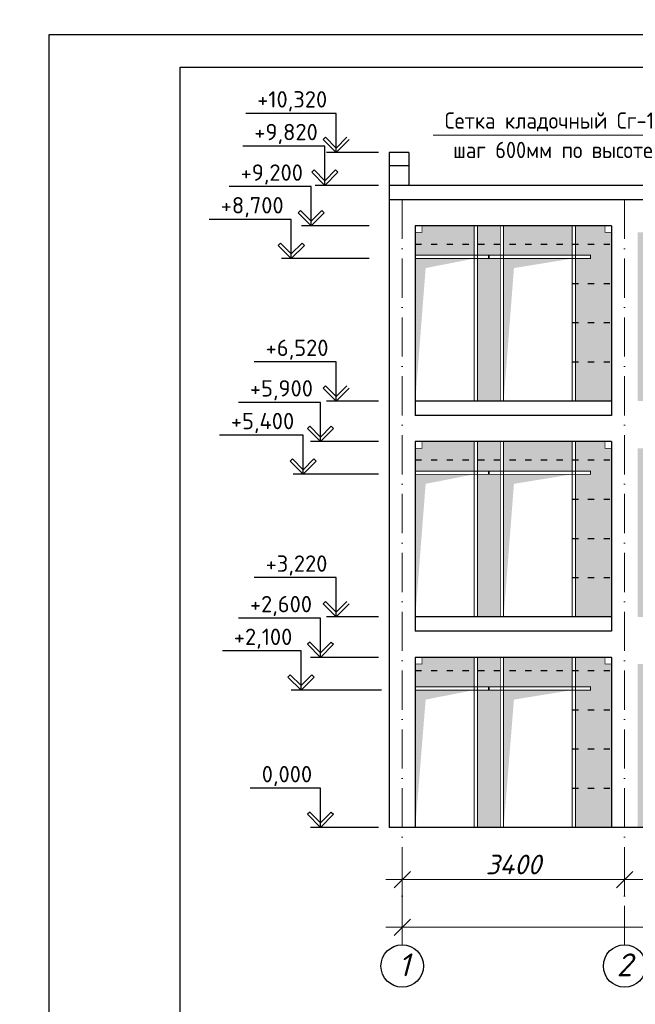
# Model space of a CAD drawing. Header units: millimetres. Extents: x 363306 to 7757304, y 1022887 to 1207196.
# Tile 251 of 256: x 1190255 to 1199667, y 1073847 to 1088906. Entities that reach past the tile are written whole.
import ezdxf

# ---------------------------------------------------------------- set-up
doc = ezdxf.new("R2010")
doc.units = ezdxf.units.MM
doc.linetypes.add('ACAD_ISO03W100', pattern=[30, 12, -18])
doc.linetypes.add('ACAD_ISO10W100', pattern=[18, 12, -3, 0, -3])
doc.layers.add('.', color=7, linetype='Continuous', lineweight=15)
doc.layers.add('PLAN', color=250, linetype='Continuous', lineweight=25)
doc.layers.add('0 @ 100', color=7, linetype='Continuous')
doc.layers.add('O3SAD', color=1, linetype='Continuous')
doc.styles.add('Arial', font='arial.ttf')
doc.styles.add('iso', font='isocpeur.TTF')
doc.styles.get("Standard").update_dxf_attribs({"font": 'isocpeui.ttf'})
doc.styles.add('ГОСТ 2.304', font='isocpeui.ttf')
doc.dimstyles.new('12121212', dxfattribs={"dimtxt": 200, "dimasz": 200, "dimexe": 200, "dimexo": 100, "dimgap": 100, "dimtad": 1, "dimdec": 0, "dimzin": 0, "dimdsep": 46, "dimtxsty": 'Standard', "dimblk": 'OBLIQUE', "dimcen": 200, "dimdle": 200, "dimclrd": 5, "dimclre": 5, "dimclrt": 5, "dimadec": 0, "dimazin": 0, "dimtfac": 1, "dimtdec": 0, "dimtofl": 0, "dimtmove": 1, "dimatfit": 3, "dimldrblk": 'OBLIQUE', "dimfxl": 0, "dimtolj": 1, "dimtzin": 0, "dimlwd": 9, "dimlwe": 9, "dimarcsym": 0})

# ---------------------------------------------------------------- blocks, each defined once
blk = doc.blocks.new('_Oblique')
at = {"color": 0, "linetype": 'ByBlock', "lineweight": -2}
blk.add_line((-0.5, -0.5), (0.5, 0.5), dxfattribs=at)
blk = doc.blocks.new('*D835')
at = {"color": 5, "lineweight": 9, "transparency": 16777216}
for p, q in [((1196103, 1075973), (1196103, 1075505)), ((1199503, 1075973), (1199503, 1075505)), ((1195853, 1075755), (1199753, 1075755))]:
    blk.add_line(p, q, dxfattribs=at)
at = {"layer": 'Defpoints', "color": 0, "lineweight": 25, "transparency": 16777216}
for p in [(1196103, 1076073), (1199503, 1076073), (1199503, 1075755)]:
    blk.add_point(p, dxfattribs=at)
at = {"color": 5, "lineweight": 9, "transparency": 16777216, "xscale": 250, "yscale": 250, "zscale": 250, "rotation": 180}
blk.add_blockref('_Oblique', (1196103, 1075755), dxfattribs=at)
at = {"color": 5, "lineweight": 9, "transparency": 16777216, "xscale": 250, "yscale": 250, "zscale": 250}
blk.add_blockref('_Oblique', (1199503, 1075755), dxfattribs=at)
at = {"color": 5, "lineweight": 40, "transparency": 16777216, "insert": (1197803, 1075985), "char_height": 300, "attachment_point": 5}
blk.add_mtext('\\A1;3400', dxfattribs=at)
blk = doc.blocks.new('*D861')
at = {"color": 5, "lineweight": 9, "transparency": 16777216}
for p, q in [((1199503, 1075973), (1199503, 1075505)), ((1205503, 1075973), (1205503, 1075505)), ((1205753, 1075755), (1199253, 1075755))]:
    blk.add_line(p, q, dxfattribs=at)
at = {"layer": 'Defpoints', "color": 0, "lineweight": 25, "transparency": 16777216}
for p in [(1199503, 1076073), (1205503, 1076073), (1199503, 1075755)]:
    blk.add_point(p, dxfattribs=at)
at = {"color": 5, "lineweight": 9, "transparency": 16777216, "xscale": 250, "yscale": 250, "zscale": 250, "rotation": 180}
blk.add_blockref('_Oblique', (1199503, 1075755), dxfattribs=at)
at = {"color": 5, "lineweight": 9, "transparency": 16777216, "xscale": 250, "yscale": 250, "zscale": 250}
blk.add_blockref('_Oblique', (1205503, 1075755), dxfattribs=at)
at = {"color": 5, "lineweight": 40, "transparency": 16777216, "insert": (1202503, 1075985), "char_height": 300, "attachment_point": 5}
blk.add_mtext('\\A1;6000', dxfattribs=at)
blk = doc.blocks.new('*D865')
at = {"color": 5, "lineweight": 9, "transparency": 16777216}
for p, q in [((1196103, 1075750), (1196103, 1074775)), ((1222403, 1075750), (1222403, 1074775)), ((1195853, 1075025), (1222653, 1075025))]:
    blk.add_line(p, q, dxfattribs=at)
at = {"layer": 'Defpoints', "color": 0, "lineweight": 25, "transparency": 16777216}
for p in [(1196103, 1075850), (1222403, 1075850), (1222403, 1075025)]:
    blk.add_point(p, dxfattribs=at)
at = {"color": 5, "lineweight": 9, "transparency": 16777216, "xscale": 250, "yscale": 250, "zscale": 250, "rotation": 180}
blk.add_blockref('_Oblique', (1196103, 1075025), dxfattribs=at)
at = {"color": 5, "lineweight": 9, "transparency": 16777216, "xscale": 250, "yscale": 250, "zscale": 250}
blk.add_blockref('_Oblique', (1222403, 1075025), dxfattribs=at)
at = {"color": 5, "lineweight": 40, "transparency": 16777216, "insert": (1209253, 1075255), "char_height": 300, "attachment_point": 5}
blk.add_mtext('\\A1;26300', dxfattribs=at)

msp = doc.modelspace()

# ---------------------------------------------------------------- hatches: boundary and pattern name
at = {"layer": '.', "lineweight": 0, "true_color": 0xcd6928}
h = msp.add_hatch(dxfattribs=at)
h.set_pattern_fill('AR-B816C', color=32, scale=1.6)
h.set_pattern_definition([(0, (92464.74, -80251.7), (325.12, 325.12), [635, -15.24]), (0, (92139.62, -80236.46), (325.12, 325.12), [635, -15.24]), (90, (92464.74, -80251.7), (-325.12, 325.12), [-340.36, 309.88]), (90, (92449.5, -80251.7), (-325.12, 325.12), [-340.36, 309.88])])
h.paths.add_polyline_path([(1222203.442, 1085652.639), (1222103.442, 1085652.639), (1222103.442, 1085752.639), (1221703.442, 1085752.639), (1221703.442, 1085302.639), (1221903.442, 1085302.639), (1221903.442, 1085252.639), (1221703.442, 1085252.639), (1221703.442, 1083072.639), (1222203.442, 1083072.639)])
h.paths.add_polyline_path([(1221653.442, 1085752.639), (1220603.442, 1085752.639), (1220603.442, 1085302.639), (1221653.442, 1085302.639)])
h.paths.add_polyline_path([(1220553.442, 1085752.639), (1219603.442, 1085752.639), (1219603.442, 1085302.639), (1219803.442, 1085302.639), (1219803.442, 1085252.639), (1219603.442, 1085252.639), (1219603.442, 1083072.639), (1220553.442, 1083072.639), (1220553.442, 1085252.639), (1220353.442, 1085252.639), (1220353.442, 1085302.639), (1220553.442, 1085302.639)])
h.paths.add_polyline_path([(1219553.442, 1085752.639), (1218603.442, 1085752.639), (1218603.442, 1085652.639), (1218503.442, 1085652.639), (1218503.442, 1085302.639), (1219553.442, 1085302.639)])
h.paths.add_polyline_path([(1222203.442, 1082352.639), (1222103.442, 1082352.639), (1222103.442, 1082452.639), (1221703.442, 1082452.639), (1221703.442, 1082002.639), (1221903.442, 1082002.639), (1221903.442, 1081952.639), (1221703.442, 1081952.639), (1221703.442, 1079772.639), (1222203.442, 1079772.639)])
h.paths.add_polyline_path([(1221653.442, 1082452.639), (1220603.442, 1082452.639), (1220603.442, 1082002.639), (1221653.442, 1082002.639)])
h.paths.add_polyline_path([(1220553.442, 1082452.639), (1219603.442, 1082452.639), (1219603.442, 1082002.639), (1219803.442, 1082002.639), (1219803.442, 1081952.639), (1219603.442, 1081952.639), (1219603.442, 1079772.639), (1220553.442, 1079772.639), (1220553.442, 1081952.639), (1220353.442, 1081952.639), (1220353.442, 1082002.639), (1220553.442, 1082002.639)])
h.paths.add_polyline_path([(1219553.442, 1082452.639), (1218603.442, 1082452.639), (1218603.442, 1082352.639), (1218503.442, 1082352.639), (1218503.442, 1082002.639), (1219553.442, 1082002.639)])
h.paths.add_polyline_path([(1218103.442, 1085652.639), (1218003.442, 1085652.639), (1218003.442, 1085752.639), (1217353.442, 1085752.639), (1217353.442, 1085302.639), (1217553.442, 1085302.639), (1217553.442, 1085252.639), (1217353.442, 1085252.639), (1217353.442, 1083072.639), (1218103.442, 1083072.639)])
h.paths.add_polyline_path([(1217303.442, 1085752.639), (1216253.442, 1085752.639), (1216253.442, 1085302.639), (1217303.442, 1085302.639)])
h.paths.add_polyline_path([(1216203.442, 1085252.639), (1216003.442, 1085252.639), (1216003.442, 1085302.639), (1216203.442, 1085302.639), (1216203.442, 1085752.639), (1213303.442, 1085752.639), (1213303.442, 1085652.639), (1213203.442, 1085652.639), (1213203.442, 1083072.639), (1216203.442, 1083072.639)])
h.paths.add_polyline_path([(1216003.442, 1082002.639), (1216203.442, 1082002.639), (1216203.442, 1082452.639), (1213303.442, 1082452.639), (1213303.442, 1082352.639), (1213203.442, 1082352.639), (1213203.442, 1079772.639), (1216203.442, 1079772.639), (1216203.442, 1081952.639), (1216003.442, 1081952.639)])
h.paths.add_polyline_path([(1217303.442, 1082452.639), (1216253.442, 1082452.639), (1216253.442, 1082002.639), (1217303.442, 1082002.639)])
h.paths.add_polyline_path([(1218103.442, 1082352.639), (1218003.442, 1082352.639), (1218003.442, 1082452.639), (1217353.442, 1082452.639), (1217353.442, 1082002.639), (1217553.442, 1082002.639), (1217553.442, 1081952.639), (1217353.442, 1081952.639), (1217353.442, 1079772.639), (1218103.442, 1079772.639)])
h.paths.add_polyline_path([(1222203.442, 1079052.639), (1222103.442, 1079052.639), (1222103.442, 1079152.639), (1221703.442, 1079152.639), (1221703.442, 1078702.639), (1221903.442, 1078702.639), (1221903.442, 1078652.639), (1221703.442, 1078652.639), (1221703.442, 1076552.639), (1222203.442, 1076552.639)])
h.paths.add_polyline_path([(1221653.442, 1079152.639), (1220603.442, 1079152.639), (1220603.442, 1078702.639), (1221653.442, 1078702.639)])
h.paths.add_polyline_path([(1220553.442, 1079152.639), (1219603.442, 1079152.639), (1219603.442, 1078702.639), (1219803.442, 1078702.639), (1219803.442, 1078652.639), (1219603.442, 1078652.639), (1219603.442, 1076552.639), (1220553.442, 1076552.639), (1220553.442, 1078652.639), (1220353.442, 1078652.639), (1220353.442, 1078702.639), (1220553.442, 1078702.639)])
h.paths.add_polyline_path([(1219553.442, 1079152.639), (1218603.442, 1079152.639), (1218603.442, 1079052.639), (1218503.442, 1079052.639), (1218503.442, 1078702.639), (1219553.442, 1078702.639)])
h.paths.add_polyline_path([(1218103.442, 1079052.639), (1218003.442, 1079052.639), (1218003.442, 1079152.639), (1217353.442, 1079152.639), (1217353.442, 1078702.639), (1217553.442, 1078702.639), (1217553.442, 1078652.639), (1217353.442, 1078652.639), (1217353.442, 1076552.639), (1218103.442, 1076552.639)])
h.paths.add_polyline_path([(1217303.442, 1079152.639), (1216253.442, 1079152.639), (1216253.442, 1078702.639), (1217303.442, 1078702.639)])
h.paths.add_polyline_path([(1216203.442, 1078652.639), (1216003.442, 1078652.639), (1216003.442, 1078702.639), (1216203.442, 1078702.639), (1216203.442, 1079152.639), (1213303.442, 1079152.639), (1213303.442, 1079052.639), (1213203.442, 1079052.639), (1213203.442, 1076552.639), (1216203.442, 1076552.639)])
h.paths.add_polyline_path([(1212803.442, 1079052.639), (1212703.442, 1079052.639), (1212703.442, 1079152.639), (1209203.485, 1079152.639), (1209203.485, 1079052.639), (1209103.442, 1079052.639), (1209103.442, 1076552.639), (1212803.442, 1076552.639)])
h.paths.add_polyline_path([(1212803.442, 1082352.639), (1212703.442, 1082352.639), (1212703.442, 1082452.639), (1209203.485, 1082452.639), (1209203.485, 1082352.639), (1209103.442, 1082352.639), (1209103.442, 1079772.639), (1212803.442, 1079772.639)])
h.paths.add_polyline_path([(1212803.442, 1085652.639), (1212703.442, 1085652.639), (1212703.442, 1085752.639), (1209203.485, 1085752.639), (1209203.485, 1085652.639), (1209103.442, 1085652.639), (1209103.442, 1083072.639), (1212803.442, 1083072.639)])
h.paths.add_polyline_path([(1208703.442, 1085652.639), (1208603.442, 1085652.639), (1208603.442, 1085752.639), (1207953.442, 1085752.639), (1207953.442, 1085302.639), (1208153.442, 1085302.639), (1208153.442, 1085252.639), (1207953.442, 1085252.639), (1207953.442, 1083072.639), (1208703.442, 1083072.639)])
h.paths.add_polyline_path([(1207903.442, 1085752.639), (1206853.442, 1085752.639), (1206853.442, 1085302.639), (1207903.442, 1085302.639)])
h.paths.add_polyline_path([(1206603.442, 1085302.639), (1206803.442, 1085302.639), (1206803.442, 1085752.639), (1205803.442, 1085752.639), (1205803.442, 1085652.639), (1205703.442, 1085652.639), (1205703.442, 1083072.639), (1206803.442, 1083072.639), (1206803.442, 1085252.639), (1206603.442, 1085252.639)])
h.paths.add_polyline_path([(1207903.442, 1082452.639), (1206853.442, 1082452.639), (1206853.442, 1082002.639), (1207903.442, 1082002.639)])
h.paths.add_polyline_path([(1208703.442, 1082352.639), (1208603.442, 1082352.639), (1208603.442, 1082452.639), (1207953.442, 1082452.639), (1207953.442, 1082002.639), (1208153.442, 1082002.639), (1208153.442, 1081952.639), (1207953.442, 1081952.639), (1207953.442, 1079772.639), (1208703.442, 1079772.639)])
h.paths.add_polyline_path([(1206803.442, 1081952.639), (1206603.442, 1081952.639), (1206603.442, 1082002.639), (1206803.442, 1082002.639), (1206803.442, 1082452.639), (1205803.442, 1082452.639), (1205803.442, 1082352.639), (1205703.442, 1082352.639), (1205703.442, 1079772.639), (1206803.442, 1079772.639)])
h.paths.add_polyline_path([(1208703.442, 1079052.639), (1208603.442, 1079052.639), (1208603.442, 1079152.639), (1207953.442, 1079152.639), (1207953.442, 1078702.639), (1208153.442, 1078702.639), (1208153.442, 1078652.639), (1207953.442, 1078652.639), (1207953.442, 1076552.639), (1208703.442, 1076552.639)])
h.paths.add_polyline_path([(1207903.442, 1079152.639), (1206853.442, 1079152.639), (1206853.442, 1078702.639), (1207903.442, 1078702.639)])
h.paths.add_polyline_path([(1206603.442, 1078702.639), (1206803.442, 1078702.639), (1206803.442, 1079152.639), (1205703.442, 1079152.639), (1205703.442, 1076552.639), (1206803.442, 1076552.639), (1206803.442, 1078652.639), (1206603.442, 1078652.639)])
h.paths.add_polyline_path([(1205303.442, 1079052.639), (1205203.442, 1079052.639), (1205203.442, 1079152.639), (1202553.442, 1079152.639), (1202553.442, 1076552.639), (1205303.442, 1076552.639)])
h.paths.add_polyline_path([(1202453.442, 1079152.639), (1199803.442, 1079152.639), (1199803.442, 1079052.639), (1199703.442, 1079052.639), (1199703.442, 1076552.639), (1202453.442, 1076552.639)])
h.paths.add_polyline_path([(1202453.442, 1082452.639), (1199803.442, 1082452.639), (1199803.442, 1082352.639), (1199703.442, 1082352.639), (1199703.442, 1079772.639), (1202453.442, 1079772.639)])
h.paths.add_polyline_path([(1205303.442, 1082352.639), (1205203.442, 1082352.639), (1205203.442, 1082452.639), (1202553.442, 1082452.639), (1202553.442, 1079772.639), (1205303.442, 1079772.639)])
h.paths.add_polyline_path([(1205303.442, 1085652.639), (1205203.442, 1085652.639), (1205203.442, 1085752.639), (1202553.442, 1085752.639), (1202553.442, 1083072.639), (1205303.442, 1083072.639)])
h.paths.add_polyline_path([(1202453.442, 1085752.639), (1199803.442, 1085752.639), (1199803.442, 1085652.639), (1199703.442, 1085652.639), (1199703.442, 1083072.639), (1202453.442, 1083072.639)])
h.paths.add_polyline_path([(1199303.442, 1085652.639), (1199203.442, 1085652.639), (1199203.442, 1085752.639), (1198753.442, 1085752.639), (1198753.442, 1085302.639), (1198983.442, 1085302.639), (1198983.442, 1085252.639), (1198753.442, 1085252.639), (1198753.442, 1083072.639), (1199303.442, 1083072.639)])
h.paths.add_polyline_path([(1198703.442, 1085752.639), (1197653.442, 1085752.639), (1197653.442, 1085302.639), (1198703.442, 1085302.639)])
h.paths.add_polyline_path([(1197603.442, 1085752.639), (1197253.442, 1085752.639), (1197253.442, 1085302.639), (1197423.442, 1085302.639), (1197423.442, 1085252.639), (1197253.442, 1085252.639), (1197253.442, 1083072.639), (1197603.442, 1083072.639), (1197603.442, 1085252.639), (1197433.442, 1085252.639), (1197433.442, 1085302.639), (1197603.442, 1085302.639)])
h.paths.add_polyline_path([(1197203.442, 1085752.639), (1196403.442, 1085752.639), (1196403.442, 1085652.639), (1196303.442, 1085652.639), (1196303.442, 1085302.639), (1197203.442, 1085302.639)])
h.paths.add_polyline_path([(1197203.442, 1082452.639), (1196403.442, 1082452.639), (1196403.442, 1082352.639), (1196303.442, 1082352.639), (1196303.442, 1082002.639), (1197203.442, 1082002.639)])
h.paths.add_polyline_path([(1197603.442, 1082452.639), (1197253.442, 1082452.639), (1197253.442, 1082002.639), (1197423.442, 1082002.639), (1197423.442, 1081952.639), (1197253.442, 1081952.639), (1197253.442, 1079772.639), (1197603.442, 1079772.639), (1197603.442, 1081952.639), (1197433.442, 1081952.639), (1197433.442, 1082002.639), (1197603.442, 1082002.639)])
h.paths.add_polyline_path([(1198703.442, 1082452.639), (1197653.442, 1082452.639), (1197653.442, 1082002.639), (1198703.442, 1082002.639)])
h.paths.add_polyline_path([(1199303.442, 1082352.639), (1199203.442, 1082352.639), (1199203.442, 1082452.639), (1198753.442, 1082452.639), (1198753.442, 1082002.639), (1198983.442, 1082002.639), (1198983.442, 1081952.639), (1198753.442, 1081952.639), (1198753.442, 1079772.639), (1199303.442, 1079772.639)])
h.paths.add_polyline_path([(1199303.442, 1079052.639), (1199203.442, 1079052.639), (1199203.442, 1079152.639), (1198753.442, 1079152.639), (1198753.442, 1078702.639), (1198983.442, 1078702.639), (1198983.442, 1078652.639), (1198753.442, 1078652.639), (1198753.442, 1076552.639), (1199303.442, 1076552.639)])
h.paths.add_polyline_path([(1198703.442, 1079152.639), (1197653.442, 1079152.639), (1197653.442, 1078702.639), (1198703.442, 1078702.639)])
h.paths.add_polyline_path([(1197603.442, 1079152.639), (1197253.442, 1079152.639), (1197253.442, 1078702.639), (1197423.442, 1078702.639), (1197423.442, 1078652.639), (1197253.442, 1078652.639), (1197253.442, 1076552.639), (1197603.442, 1076552.639), (1197603.442, 1078652.639), (1197433.442, 1078652.639), (1197433.442, 1078702.639), (1197603.442, 1078702.639)])
h.paths.add_polyline_path([(1197203.442, 1079152.639), (1196403.442, 1079152.639), (1196403.442, 1079052.639), (1196303.442, 1079052.639), (1196303.442, 1078702.639), (1197203.442, 1078702.639)])

# ---------------------------------------------------------------- linework, layer by layer
at = {"linetype": 'Continuous', "lineweight": 25, "ltscale": 100}
for p, q in [((1194929.479, 1087107.994), (1194894.124, 1087072.639)), ((1194894.124, 1087072.639), (1195094.123, 1086872.639)), ((1195094.123, 1086943.349), (1194929.479, 1087107.994)), ((1195094.123, 1086943.349), (1195258.768, 1087107.994)), ((1195294.123, 1087072.639), (1195094.123, 1086872.639)), ((1195094.123, 1086872.639), (1195094.123, 1086943.349)), ((1195094.123, 1086872.639), (1195094.123, 1086943.349)), ((1194755.734, 1086607.994), (1194720.379, 1086572.639)), ((1194720.379, 1086572.639), (1194920.379, 1086372.639)), ((1194920.379, 1086443.349), (1194755.734, 1086607.994)), ((1194920.379, 1086443.349), (1195085.023, 1086607.994)), ((1195120.379, 1086572.639), (1194920.379, 1086372.639)), ((1195085.023, 1086607.994), (1195120.379, 1086572.639)), ((1194920.379, 1086372.639), (1194920.379, 1086443.349)), ((1194920.379, 1086372.639), (1194920.379, 1086443.349)), ((1194546.837, 1085987.994), (1194511.482, 1085952.639)), ((1194511.482, 1085952.639), (1194711.482, 1085752.639)), ((1194711.482, 1085823.349), (1194546.837, 1085987.994)), ((1194711.482, 1085823.349), (1194876.126, 1085987.994)), ((1194911.481, 1085952.639), (1194711.482, 1085752.639)), ((1194876.126, 1085987.994), (1194911.481, 1085952.639)), ((1194711.482, 1085752.639), (1194711.482, 1085823.349)), ((1194711.482, 1085752.639), (1194711.482, 1085823.349)), ((1194242.816, 1085487.994), (1194207.461, 1085452.639)), ((1194407.461, 1085323.349), (1194242.816, 1085487.994)), ((1194407.461, 1085323.349), (1194572.106, 1085487.994)), ((1194572.106, 1085487.994), (1194607.461, 1085452.639)), ((1194207.461, 1085452.639), (1194407.461, 1085252.639)), ((1194607.461, 1085452.639), (1194407.461, 1085252.639)), ((1194407.461, 1085252.639), (1194407.461, 1085323.349)), ((1194407.461, 1085252.639), (1194407.461, 1085323.349)), ((1194929.479, 1083307.994), (1194894.124, 1083272.639)), ((1194894.124, 1083272.639), (1195094.123, 1083072.639)), ((1195094.123, 1083143.349), (1194929.479, 1083307.994)), ((1195094.123, 1083143.349), (1195258.768, 1083307.994)), ((1195294.123, 1083272.639), (1195094.123, 1083072.639)), ((1195094.123, 1083072.639), (1195094.123, 1083143.349)), ((1195094.123, 1083072.639), (1195094.123, 1083143.349)), ((1194688.518, 1082687.994), (1194653.163, 1082652.639)), ((1194653.163, 1082652.639), (1194853.163, 1082452.639)), ((1194853.163, 1082523.349), (1194688.518, 1082687.994)), ((1194853.163, 1082523.349), (1195017.807, 1082687.994)), ((1195053.163, 1082652.639), (1194853.163, 1082452.639)), ((1195017.807, 1082687.994), (1195053.163, 1082652.639)), ((1194853.163, 1082452.639), (1194853.163, 1082523.349)), ((1194853.163, 1082452.639), (1194853.163, 1082523.349)), ((1194423.771, 1082187.994), (1194388.416, 1082152.639)), ((1194388.416, 1082152.639), (1194588.415, 1081952.639)), ((1194588.415, 1082023.349), (1194423.771, 1082187.994)), ((1194588.415, 1082023.349), (1194753.06, 1082187.994)), ((1194788.415, 1082152.639), (1194588.415, 1081952.639)), ((1194753.06, 1082187.994), (1194788.415, 1082152.639)), ((1194588.415, 1081952.639), (1194588.415, 1082023.349)), ((1194588.415, 1081952.639), (1194588.415, 1082023.349)), ((1194929.479, 1080007.994), (1194894.124, 1079972.639)), ((1194894.124, 1079972.639), (1195094.123, 1079772.639)), ((1195094.123, 1079843.349), (1194929.479, 1080007.994)), ((1195094.123, 1079843.349), (1195258.768, 1080007.994)), ((1195294.123, 1079972.639), (1195094.123, 1079772.639)), ((1195094.123, 1079772.639), (1195094.123, 1079843.349)), ((1195094.123, 1079772.639), (1195094.123, 1079843.349)), ((1194688.518, 1079387.994), (1194653.163, 1079352.639)), ((1194653.163, 1079352.639), (1194853.163, 1079152.639)), ((1194853.163, 1079223.349), (1194688.518, 1079387.994)), ((1194853.163, 1079223.349), (1195017.807, 1079387.994)), ((1195053.163, 1079352.639), (1194853.163, 1079152.639)), ((1195017.807, 1079387.994), (1195053.163, 1079352.639)), ((1194853.163, 1079152.639), (1194853.163, 1079223.349)), ((1194853.163, 1079152.639), (1194853.163, 1079223.349)), ((1194391.34, 1078887.994), (1194355.985, 1078852.639)), ((1194355.985, 1078852.639), (1194555.985, 1078652.639)), ((1194555.985, 1078723.349), (1194391.34, 1078887.994)), ((1194555.985, 1078723.349), (1194720.63, 1078887.994)), ((1194755.985, 1078852.639), (1194555.985, 1078652.639)), ((1194720.63, 1078887.994), (1194755.985, 1078852.639)), ((1194555.985, 1078652.639), (1194555.985, 1078723.349)), ((1194555.985, 1078652.639), (1194555.985, 1078723.349)), ((1194688.518, 1076787.994), (1194653.163, 1076752.639)), ((1194653.163, 1076752.639), (1194853.163, 1076552.639)), ((1194853.163, 1076623.349), (1194688.518, 1076787.994)), ((1194853.163, 1076623.349), (1195017.807, 1076787.994)), ((1195053.163, 1076752.639), (1194853.163, 1076552.639)), ((1195017.807, 1076787.994), (1195053.163, 1076752.639)), ((1194853.163, 1076552.639), (1194853.163, 1076623.349)), ((1194853.163, 1076552.639), (1194853.163, 1076623.349))]:
    msp.add_line(p, q, dxfattribs=at)
at = {"lineweight": 30, "ltscale": 100}
for p, q in [((1195903.442, 1086872.639), (1195903.442, 1076552.639)), ((1222603.442, 1086372.639), (1195903.442, 1086372.639)), ((1222603.442, 1086152.639), (1195903.442, 1086152.639)), ((1199303.442, 1085752.639), (1196303.442, 1085752.639)), ((1196303.442, 1085752.639), (1196303.442, 1082852.639)), ((1199303.442, 1085752.639), (1199303.442, 1082852.639)), ((1199303.442, 1083072.639), (1196303.442, 1083072.639)), ((1199303.442, 1082852.639), (1196303.442, 1082852.639)), ((1199303.442, 1082452.639), (1196303.442, 1082452.639)), ((1196303.442, 1082452.639), (1196303.442, 1079552.639)), ((1199303.442, 1082452.639), (1199303.442, 1079552.639)), ((1199303.442, 1079772.639), (1196303.442, 1079772.639)), ((1199303.442, 1079552.639), (1196303.442, 1079552.639)), ((1199303.442, 1079152.639), (1196303.442, 1079152.639)), ((1196303.442, 1079152.639), (1196303.442, 1076552.639)), ((1199303.442, 1079152.639), (1199303.442, 1076552.639)), ((1222603.442, 1076552.639), (1195903.442, 1076552.639))]:
    msp.add_line(p, q, dxfattribs=at)
at = {"color": 18, "lineweight": 30, "true_color": 0x000000}
for p, q in [((1196203.442, 1086872.639), (1195903.442, 1086872.639)), ((1196203.442, 1086872.639), (1196203.442, 1086372.639)), ((1196203.442, 1086672.639), (1195903.442, 1086672.639))]:
    msp.add_line(p, q, dxfattribs=at)
at = {"color": 1, "linetype": 'ACAD_ISO10W100', "lineweight": 9, "ltscale": 50}
for p, q in [((1196103.442, 1086152.639), (1196103.442, 1074757.624)), ((1199503.442, 1086152.639), (1199503.442, 1074757.624))]:
    msp.add_line(p, q, dxfattribs=at)
at = {"color": 5, "linetype": 'ACAD_ISO03W100', "lineweight": 30, "ltscale": 8}
for p, q in [((1196303.442, 1085472.829, 0), (1199303.442, 1085472.829, 0)), ((1198703.442, 1084872.829, 0), (1199303.442, 1084872.829, 0)), ((1198703.442, 1084272.829, 0), (1199303.442, 1084272.829, 0)), ((1198703.442, 1083672.829, 0), (1199303.442, 1083672.829, 0)), ((1196303.442, 1082172.829, 0), (1199303.442, 1082172.829, 0)), ((1198703.442, 1081572.829, 0), (1199303.442, 1081572.829, 0)), ((1198703.442, 1080972.829, 0), (1199303.442, 1080972.829, 0)), ((1198703.442, 1080372.829, 0), (1199303.442, 1080372.829, 0)), ((1196303.442, 1078952.639), (1199303.442, 1078952.639)), ((1198703.442, 1078352.639), (1199303.442, 1078352.639)), ((1198703.442, 1077752.639), (1199303.442, 1077752.639)), ((1198703.442, 1077152.639), (1199303.442, 1077152.639))]:
    msp.add_line(p, q, dxfattribs=at)
at = {"lineweight": 30}
msp.add_lwpolyline([(1192706.348, 1088178.072), (1232206.348, 1088178.072), (1232206.348, 1059478.072), (1192706.348, 1059478.072)], close=True, dxfattribs=at)
at = {"linetype": 'Continuous', "lineweight": 25, "ltscale": 100}
for points in [[(1195094.123, 1087472.639), (1193710.942, 1087472.639)], [(1195094.123, 1086872.639), (1195094.123, 1087472.639)], [(1194920.379, 1086972.639), (1193666.553, 1086972.639)], [(1194920.379, 1086372.639), (1194920.379, 1086972.639)], [(1195739.075, 1086872.639), (1194944.123, 1086872.639)], [(1195739.075, 1086372.639), (1194770.379, 1086372.639)], [(1194711.482, 1086352.639), (1193457.656, 1086352.639)], [(1194711.482, 1085752.639), (1194711.482, 1086352.639)], [(1194407.461, 1085852.639), (1193153.635, 1085852.639)], [(1194407.461, 1085252.639), (1194407.461, 1085852.639)], [(1195597.393, 1085752.639), (1194561.482, 1085752.639)], [(1195597.393, 1085252.639), (1194257.461, 1085252.639)], [(1195094.123, 1083672.639), (1193840.298, 1083672.639)], [(1195094.123, 1083072.639), (1195094.123, 1083672.639)], [(1194853.163, 1083052.639), (1193599.337, 1083052.639)], [(1194853.163, 1082452.639), (1194853.163, 1083052.639)], [(1195739.075, 1083072.639), (1194944.123, 1083072.639)], [(1194588.415, 1082552.639), (1193308.832, 1082552.639)], [(1194588.415, 1081952.639), (1194588.415, 1082552.639)], [(1195739.075, 1082452.639), (1194703.163, 1082452.639)], [(1195739.075, 1081952.639), (1194438.415, 1081952.639)], [(1195094.123, 1080372.639), (1193840.298, 1080372.639)], [(1195094.123, 1079772.639), (1195094.123, 1080372.639)], [(1194853.163, 1079752.639), (1193599.337, 1079752.639)], [(1194853.163, 1079152.639), (1194853.163, 1079752.639)], [(1195739.075, 1079772.639), (1194944.123, 1079772.639)], [(1194555.985, 1079252.639), (1193354.053, 1079252.639)], [(1194555.985, 1078652.639), (1194555.985, 1079252.639)], [(1195739.075, 1079152.639), (1194703.163, 1079152.639)], [(1195786.485, 1078652.639), (1194405.985, 1078652.639)], [(1194853.163, 1077152.639), (1193780.587, 1077152.639)], [(1194853.163, 1076552.639), (1194853.163, 1077152.639)], [(1195739.075, 1076552.639), (1194703.163, 1076552.639)]]:
    msp.add_lwpolyline(points, dxfattribs=at)
at = {"color": 1, "lineweight": 0, "ltscale": 100}
msp.add_lwpolyline([(1200682.551, 1087138.441), (1196577.059, 1087138.441)], dxfattribs=at)
at = {"color": 116, "lineweight": 18, "true_color": 0x136734, "const_width": 10}
for points in [[(1196403.442, 1085752.639), (1196303.442, 1085752.639), (1196303.442, 1085652.639), (1196403.442, 1085652.639)], [(1199203.442, 1085752.639), (1199303.442, 1085752.639), (1199303.442, 1085652.639), (1199203.442, 1085652.639)], [(1196403.442, 1082452.639), (1196303.442, 1082452.639), (1196303.442, 1082352.639), (1196403.442, 1082352.639)], [(1199203.442, 1082452.639), (1199303.442, 1082452.639), (1199303.442, 1082352.639), (1199203.442, 1082352.639)], [(1196403.442, 1079152.639), (1196303.442, 1079152.639), (1196303.442, 1079052.639), (1196403.442, 1079052.639)], [(1199203.442, 1079152.639), (1199303.442, 1079152.639), (1199303.442, 1079052.639), (1199203.442, 1079052.639)]]:
    msp.add_lwpolyline(points, close=True, dxfattribs=at)
at = {"color": 114, "lineweight": 0, "true_color": 0x139b48, "const_width": 15}
for points in [[(1197203.442, 1085752.639), (1197253.442, 1085752.639), (1197253.442, 1083072.639), (1197203.442, 1083072.639)], [(1197653.442, 1085752.639), (1197603.442, 1085752.639), (1197603.442, 1083072.639), (1197653.442, 1083072.639)], [(1198703.442, 1085752.639), (1198753.442, 1085752.639), (1198753.442, 1083072.639), (1198703.442, 1083072.639)], [(1197203.442, 1082452.639), (1197253.442, 1082452.639), (1197253.442, 1079772.639), (1197203.442, 1079772.639)], [(1197653.442, 1082452.639), (1197603.442, 1082452.639), (1197603.442, 1079772.639), (1197653.442, 1079772.639)], [(1198703.442, 1082452.639), (1198753.442, 1082452.639), (1198753.442, 1079772.639), (1198703.442, 1079772.639)], [(1197203.442, 1079152.639), (1197253.442, 1079152.639), (1197253.442, 1076552.639), (1197203.442, 1076552.639)], [(1197653.442, 1079152.639), (1197603.442, 1079152.639), (1197603.442, 1076552.639), (1197653.442, 1076552.639)], [(1198703.442, 1079152.639), (1198753.442, 1079152.639), (1198753.442, 1076552.639), (1198703.442, 1076552.639)]]:
    msp.add_lwpolyline(points, close=True, dxfattribs=at)
at = {"color": 217, "lineweight": 0, "true_color": 0x93278f, "const_width": 15}
for points in [[(1196303.442, 1085302.639), (1197423.442, 1085302.639), (1197423.442, 1085252.639), (1196303.442, 1085252.639)], [(1197433.442, 1085302.639), (1198983.442, 1085302.639), (1198983.442, 1085252.639), (1197433.442, 1085252.639)], [(1196303.442, 1082002.639), (1197423.442, 1082002.639), (1197423.442, 1081952.639), (1196303.442, 1081952.639)], [(1197433.442, 1082002.639), (1198983.442, 1082002.639), (1198983.442, 1081952.639), (1197433.442, 1081952.639)], [(1196303.442, 1078702.639), (1197423.442, 1078702.639), (1197423.442, 1078652.639), (1196303.442, 1078652.639)], [(1197433.442, 1078702.639), (1198983.442, 1078702.639), (1198983.442, 1078652.639), (1197433.442, 1078652.639)]]:
    msp.add_lwpolyline(points, close=True, dxfattribs=at)
at = {"color": 18, "lineweight": 30, "true_color": 0x000000}
for points in [[(1196303.442, 1083072.639), (1196303.442, 1085252.639), (1196461.563, 1085107.333), (1197203.442, 1085252.639)], [(1197653.442, 1083072.639), (1197653.442, 1085252.639), (1197811.563, 1085107.333), (1198703.442, 1085252.639)], [(1196303.442, 1079772.639), (1196303.442, 1081952.639), (1196461.563, 1081807.333), (1197203.442, 1081952.639)], [(1197653.442, 1079772.639), (1197653.442, 1081952.639), (1197811.563, 1081807.333), (1198703.442, 1081952.639)], [(1196303.442, 1076552.639), (1196303.442, 1078652.639), (1196461.563, 1078507.333), (1197203.442, 1078652.639)], [(1197653.442, 1076552.639), (1197653.442, 1078652.639), (1197811.563, 1078507.333), (1198703.442, 1078652.639)]]:
    msp.add_solid(points, dxfattribs=at)
at = {"layer": 'O3SAD', "color": 1}
msp.add_lwpolyline([(1190706.348, 1088678.072), (1232706.348, 1088678.072), (1232706.348, 1058978.072), (1190706.348, 1058978.072)], close=True, dxfattribs=at)
at = {"layer": 'PLAN', "color": 158, "lineweight": 30}
for centre in [(1196103.442, 1074432.739), (1199503.442, 1074432.739)]:
    msp.add_circle(centre, 324.885, dxfattribs=at)

# ---------------------------------------------------------------- texts
at = {"color": 116, "lineweight": 0, "true_color": 0x136734, "insert": (883892.483, 1087785.858), "char_height": 500, "width": 18765.00851, "attachment_point": 1, "style": 'Arial'}
msp.add_mtext('\\pi1602.2;{\\fISOCPEUR|b0|i1|c204|p34;\\L\\C256;\\c0;План ленточного фундамента для перегородки }', dxfattribs=at)
at = {"linetype": 'Continuous', "lineweight": 25, "ltscale": 100, "char_height": 250, "attachment_point": 1}
for s, insert, width in [('\\fISOCPEUR|b0|i0|c0|p34;\\W1.0000000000;\\T1.0000000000;\\o\\l+10,320', (1193885.942, 1087812.639), 1187.5), ('\\fISOCPEUR|b0|i0|c0|p34;\\W1.0000000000;\\T1.0000000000;\\o\\l+9,820', (1193841.553, 1087312.639), 1062.5), ('\\fISOCPEUR|b0|i0|c0|p34;\\W1.0000000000;\\T1.0000000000;\\o\\l+9,200', (1193632.656, 1086692.639), 1062.5), ('\\fISOCPEUR|b0|i0|c0|p34;\\W1.0000000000;\\T1.0000000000;\\o\\l+8,700', (1193328.635, 1086192.639), 1062.5), ('\\fISOCPEUR|b0|i0|c0|p34;\\W1.0000000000;\\T1.0000000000;\\o\\l+6,520', (1194015.298, 1084012.639), 1062.5), ('\\fISOCPEUR|b0|i0|c0|p34;\\W1.0000000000;\\T1.0000000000;\\o\\l+5,900', (1193774.337, 1083392.639), 1062.5), ('\\fISOCPEUR|b0|i0|c0|p34;\\W1.0000000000;\\T1.0000000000;\\o\\l+5,400', (1193483.832, 1082892.639), 1087.5), ('\\fISOCPEUR|b0|i0|c0|p34;\\W1.0000000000;\\T1.0000000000;\\o\\l+3,220', (1194015.298, 1080712.639), 1062.5), ('\\fISOCPEUR|b0|i0|c0|p34;\\W1.0000000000;\\T1.0000000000;\\o\\l+2,600', (1193774.337, 1080092.639), 1062.5), ('\\fISOCPEUR|b0|i0|c0|p34;\\W1.0000000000;\\T1.0000000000;\\o\\l+2,100', (1193529.053, 1079592.639), 1012.5), ('\\fISOCPEUR|b0|i0|c0|p34;\\W1.0000000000;\\T1.0000000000;\\o\\l0,000', (1193955.587, 1077492.639), 887.5)]:
    msp.add_mtext(s, dxfattribs=dict(at, insert=insert, width=width))
at = {"lineweight": 9, "attachment_point": 1, "style": 'iso'}
for s, insert, char_height, width in [('\\pi1764.372;Примерных вид для\\P\\pi488.236;стена монтажа (Газоблок)', (1134531.899, 1087474.922, 0), 400, 9717.00309), ('\\pi1764.372;Примерных вид для\\P\\pi488.236;стена монтажа (Газоблок)', (1179462.79, 1087508.085, 0), 400, 9717.00309), ('\\pi1764.372;{\\fISOCPEUR|b0|i1|c204|p34;Примерных вид для\\P\\pi488.236;стена монтажа (Газоблок)}', (954613.151, 1083015.009), 400, 9717.00309), ('\\pi1764.372;{\\fISOCPEUR|b0|i1|c204|p34;Примерных вид для\\P\\pi488.236;стена монтажа (Газоблок)}', (999613.151, 1083015.009), 400, 9717.00309), ('\\pi1764.372;{\\fISOCPEUR|b0|i1|c204|p34;Примерных вид для\\P\\pi488.236;стена монтажа (Газоблок)}', (1044613.151, 1083015.009), 400, 9717.00309), ('\\pi457.168;{\\LГоризонтальная} \\P\\pi1088.684;сетка ГС-1', (1135481.247, 1074142.755, 0), 300, 5098.88054)]:
    msp.add_mtext(s, dxfattribs=dict(at, insert=insert, char_height=char_height, width=width))
at = {"lineweight": 0, "ltscale": 100, "char_height": 250, "attachment_point": 1}
for s, insert, width in [('\\fISOCPEUR|b0|i0|c0|p34;\\W1.0000000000;\\T1.0000000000;\\o\\lСетка кладочный Сг-1 ', (1196752.059, 1087488.441), 3625), ('\\fISOCPEUR|b0|i0|c0|p34;\\W1.0000000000;\\T1.0000000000;\\o\\lшаг 600мм по высоте', (1196878.763, 1087038.441), 3525)]:
    msp.add_mtext(s, dxfattribs=dict(at, insert=insert, width=width))
at = {"layer": '0 @ 100', "color": 7, "insert": (761996.908, 1075986.433), "char_height": 318.940213, "width": 19697.5359, "attachment_point": 4, "style": 'ГОСТ 2.304'}
msp.add_mtext('\\pi5457.36288;{\\fISOCPEUR|b1|i1|c204|p34;Характеристика участка строительства:\\P\\pi0;\\P}Расчетная зимняя температура воздух 15 °С.\\PСкоростной напор ветра   - 38кг/м2.\\PВес снегового покрова    - 50кг/м2.\\PКлассификация зданий по функциональной пожарной опасности - Ф 4.1 \\PКоэффициент надежности по назначению - 0.95\\P\\P^IПроектом разработано подъёмник для мало мобильных граждан населения грузоподъемностью 250 кг. скоростью 0,25 см/с. Двери шахт подъёмника противопожарные с пределом огнестойкости El 30. Подъёмники оборудованы кабинами габаритами 1500х1500 мм, ширина дверей кабины обеспечивает проезд инвалидной коляски. Для экстренных случаев подъёмник оснащен дополнительным аккумулятором и механическим спуском для безопасного спуска пассажира в нулевую отметку. Так же в дверях подъёмника установлены замки датчики которые открываются с ключевыми картами, чтобы открыть двери подъёмника.\\P^IС внешней и внутренней стороны наружных стен предусмотрено обшивка из аквапанелей толщиной 12,5мм с утеплением из минераловатной ваты на кварцевой основе, А =0,040 Вт/мС, толщиной 100мм. (по теплотехническому расчету). Наружная отделка из органическое стекло.\\P^IПодрядчик обязан предоставить заказчику сертификаты соответствия и пожарной безопасности на фасадную систему и все применяемые в данной системе материалы и изделия.\\PКонструкции, изделия и материалы применены по действующим стандартам, ТУ, сертификатам. На путях эвакуации используются отделочные материалы, соответствующие требованиям п. 5.25 ШНК 2.01.02-04.\\PОтделка стен с внутренней стороны окраска водоэмульсионными красками светлых тонов. Во внутренней и наружной отделке использованы современные отделочные материалы используемые на территории Республики Узбекистан.\\P^IКрыша - скатная из металлических профилированных листов с полимерными покрытиями с обеих сторон толщ.0,55мм по металлическим конструкциям.\\P^IПо периметру наружных стен устраивается бетонная отмостка. Бетон кл.В 7,5 шириной 1000 мм, толщиной 50 мм по гравийному основанию толщиной 100 мм -150 мм.\\P^IВсе строительно-монтажные работы вести согласно указаний соответствующих строительных норм и проекта производства работ (П.П.Р.) на основании ШНК 3.01.01 - 03 и КМК 3.01.02 - 00.', dxfattribs=at)
at = {"layer": 'PLAN', "lineweight": 30, "char_height": 350, "width": 338.65741, "attachment_point": 3}
for s, insert in [('1', (1196219.225, 1074625.526)), ('2', (1199619.225, 1074625.526))]:
    msp.add_mtext(s, dxfattribs=dict(at, insert=insert))

# ---------------------------------------------------------------- dimensions: what is measured, and where the dimension line sits
at = {"color": 12, "lineweight": 40}
for base, p1, p2, picture, middle in [((1199503.442, 1075754.751), (1196103.442, 1076073.237), (1199503.442, 1076073.237), '*D835', (1197803.442, 1075984.751)), ((1222403.442, 1075024.558), (1196103.442, 1075849.998), (1222403.442, 1075849.998), '*D865', (1209253.442, 1075254.558))]:
    dim = msp.add_linear_dim(base=base, p1=p1, p2=p2, dimstyle='12121212', override={"dimtxt": 300, "dimasz": 250, "dimexe": 250, "dimgap": 80, "dimdle": 250}, dxfattribs=at)
    dim.commit()
    dim.dimension.update_dxf_attribs({"geometry": picture, "text_midpoint": middle})
dim = msp.add_linear_dim(base=(1199503.442, 1075754.751), p1=(1205503.442, 1076073.237), p2=(1199503.442, 1076073.237), angle=180, dimstyle='12121212', override={"dimtxt": 300, "dimasz": 250, "dimexe": 250, "dimgap": 80, "dimdle": 250}, dxfattribs=at)
dim.commit()
dim.dimension.update_dxf_attribs({"geometry": '*D861', "text_midpoint": (1202503.442, 1075984.751)})

doc.saveas('drawing.dxf')
